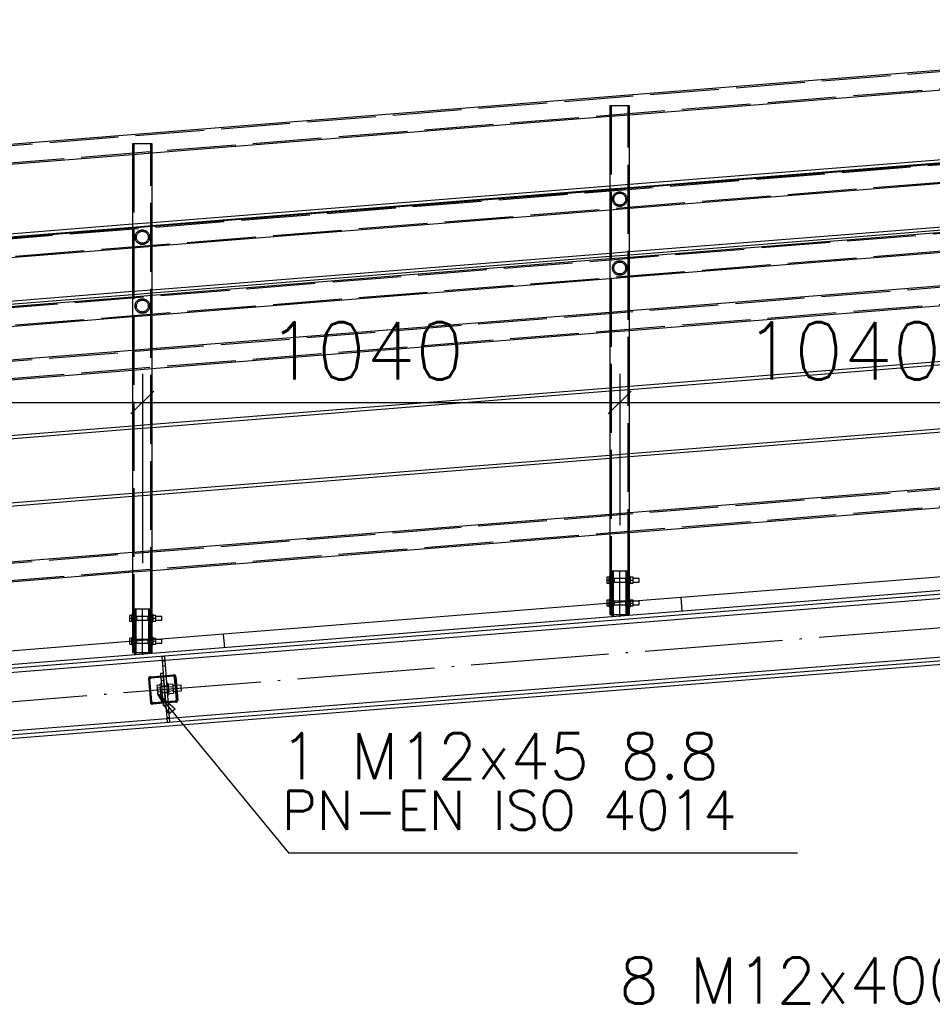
# Paper-space layout '450x700' of a CAD drawing. Header units: millimetres. Extents: x 0 to 420, y 0 to 695.
# Tile 71 of 86: x 291 to 331, y 408 to 451. Entities that reach past the tile are written whole.
import ezdxf

# ---------------------------------------------------------------- set-up
doc = ezdxf.new("R2010")
doc.units = ezdxf.units.MM
doc.linetypes.add('ACAD_ISO02W100', pattern=[15, 12, -3])
doc.linetypes.add('ACAD_ISO04W100', pattern=[30, 24, -3, 0, -3])
doc.layers.get('0').update_dxf_attribs({"linetype": 'CONTINUOUS'})
doc.layers.add('AS_DIM_ON', color=7, linetype='CONTINUOUS')
doc.styles.add('ROMANS', font='romans')
doc.styles.add('Simplex.shx', font='simplex.shx', dxfattribs={"height": 2})

psp = doc.layouts.new('450x700')

# ---------------------------------------------------------------- linework, layer by layer
at = {"linetype": 'Continuous', "ltscale": 0.25}
for p, q in [((359.11, 451.3), (234.11, 441.333)), ((317.834, 447.158), (337.786, 448.749)), ((317.834, 444.112), (317.834, 447.158)), ((297.034, 445.5), (316.986, 447.091)), ((316.986, 447.091), (316.986, 444.044)), ((276.234, 443.841), (296.186, 445.432)), ((296.186, 445.432), (296.186, 442.386)), ((297.034, 442.453), (297.034, 445.5)), ((337.786, 445.703), (317.834, 444.112)), ((317.834, 443.991), (337.786, 445.582)), ((337.786, 445.53), (317.834, 443.939)), ((317.834, 443.088), (337.786, 444.679)), ((316.986, 444.044), (297.034, 442.453)), ((297.034, 442.333), (316.986, 443.924)), ((316.986, 443.872), (297.034, 442.281)), ((316.986, 443.924), (316.986, 441.111)), ((317.834, 441.179), (317.834, 443.991)), ((297.034, 441.43), (316.986, 443.021)), ((296.186, 442.386), (276.234, 440.795)), ((337.786, 442.769), (317.834, 441.179)), ((317.834, 441.058), (337.786, 442.649)), ((337.786, 442.53), (317.834, 440.939)), ((276.234, 440.674), (296.186, 442.265)), ((296.186, 442.213), (276.234, 440.622)), ((296.186, 442.265), (296.186, 439.452)), ((297.034, 439.52), (297.034, 442.333)), ((317.834, 440.088), (337.786, 441.679)), ((276.234, 439.771), (296.186, 441.362)), ((316.986, 441.111), (297.034, 439.52)), ((297.034, 439.4), (316.986, 440.991)), ((316.986, 440.872), (297.034, 439.281)), ((316.986, 440.991), (316.986, 438.543)), ((317.834, 438.61), (317.834, 441.058)), ((297.034, 438.43), (316.986, 440.021)), ((337.786, 440.201), (317.834, 438.61)), ((296.186, 439.452), (276.234, 437.861)), ((297.034, 436.952), (297.034, 439.4)), ((276.234, 437.741), (296.186, 439.332)), ((296.186, 439.213), (276.234, 437.622)), ((296.186, 439.332), (296.186, 436.884)), ((317.834, 437.76), (337.786, 439.351)), ((316.986, 438.543), (297.034, 436.952)), ((276.234, 436.771), (296.186, 438.362)), ((297.034, 436.101), (316.986, 437.692)), ((316.986, 437.692), (316.986, 435.244)), ((317.834, 435.312), (317.834, 437.76)), ((296.186, 436.884), (276.234, 435.293)), ((337.786, 436.903), (317.834, 435.312)), ((317.834, 435.191), (337.786, 436.782)), ((276.234, 434.443), (296.186, 436.033)), ((296.186, 436.033), (296.186, 433.586)), ((297.034, 433.653), (297.034, 436.101)), ((316.986, 435.244), (297.034, 433.653)), ((297.034, 433.533), (316.986, 435.124)), ((316.986, 435.124), (316.986, 432.311)), ((317.834, 432.379), (317.834, 435.191)), ((337.786, 433.969), (317.834, 432.379)), ((317.834, 432.258), (337.786, 433.849)), ((296.186, 433.586), (276.234, 431.995)), ((276.234, 431.874), (296.186, 433.465)), ((296.186, 433.465), (296.186, 430.652)), ((297.034, 430.72), (297.034, 433.533)), ((316.986, 432.311), (297.034, 430.72)), ((297.034, 430.6), (316.986, 432.191)), ((316.986, 432.191), (316.986, 429.743)), ((317.834, 429.81), (317.834, 432.258)), ((337.786, 431.401), (317.834, 429.81)), ((296.186, 430.652), (276.234, 429.061)), ((276.234, 428.941), (296.186, 430.532)), ((296.186, 430.532), (296.186, 428.084)), ((297.034, 428.152), (297.034, 430.6)), ((317.834, 428.96), (337.786, 430.551)), ((316.986, 429.743), (297.034, 428.152)), ((359.709, 428.676), (235.31, 418.757)), ((297.034, 427.301), (316.986, 428.892)), ((316.986, 428.892), (316.986, 427.035)), ((317.834, 427.035), (317.834, 428.96)), ((235.31, 418.608), (359.709, 428.528)), ((297.595, 423.394), (359.709, 428.347)), ((296.186, 428.084), (276.234, 426.493)), ((337.648, 427.519), (320.088, 426.119)), ((276.234, 425.643), (296.186, 427.233)), ((296.186, 427.233), (296.186, 425.377)), ((297.034, 425.377), (297.034, 427.301)), ((316.954, 427), (316.848, 427)), ((316.848, 427), (316.848, 426.875)), ((316.986, 427.035), (316.954, 427.035)), ((316.954, 427.032), (316.954, 427.035)), ((316.954, 427.023), (316.954, 427.032)), ((316.954, 427.008), (316.954, 427.023)), ((316.954, 426.988), (316.954, 427.008)), ((316.954, 426.964), (316.954, 426.988)), ((316.954, 426.936), (316.954, 426.964)), ((316.954, 426.906), (316.954, 426.936)), ((316.986, 427.035), (316.986, 427.032)), ((316.986, 427.032), (316.986, 427.023)), ((316.986, 427.023), (316.986, 427.008)), ((316.986, 427.008), (316.986, 426.988)), ((316.986, 426.988), (316.986, 426.964)), ((316.986, 426.975), (317, 426.946)), ((316.986, 426.964), (316.986, 426.936)), ((316.995, 426.955), (316.986, 426.955)), ((316.986, 426.936), (316.986, 426.906)), ((317, 426.946), (317.006, 426.875)), ((317.814, 426.875), (317.82, 426.946)), ((317.82, 426.946), (317.834, 426.975)), ((317.834, 426.955), (317.824, 426.955)), ((317.866, 427.035), (317.834, 427.035)), ((317.834, 427.032), (317.834, 427.035)), ((317.834, 427.023), (317.834, 427.032)), ((317.834, 427.008), (317.834, 427.023)), ((317.834, 426.988), (317.834, 427.008)), ((317.834, 426.964), (317.834, 426.988)), ((317.834, 426.936), (317.834, 426.964)), ((317.834, 426.906), (317.834, 426.936)), ((317.866, 427.035), (317.866, 427.032)), ((317.866, 427.032), (317.866, 427.023)), ((317.866, 427.023), (317.866, 427.008)), ((317.866, 427.008), (317.866, 426.988)), ((318.002, 427), (317.866, 427)), ((317.866, 426.988), (317.866, 426.964)), ((317.866, 426.964), (317.866, 426.936)), ((317.866, 426.936), (317.866, 426.906)), ((318.002, 426.875), (318.002, 427)), ((318.254, 426.955), (318.002, 426.955)), ((318.254, 426.949), (318.254, 426.955)), ((318.254, 426.932), (318.254, 426.949)), ((318.254, 426.906), (318.254, 426.932)), ((316.848, 426.875), (316.954, 426.875)), ((316.848, 426.875), (316.848, 426.751)), ((316.848, 426.751), (316.954, 426.751)), ((316.954, 426.875), (316.954, 426.906)), ((316.954, 426.844), (316.954, 426.875)), ((316.954, 426.814), (316.954, 426.844)), ((316.954, 426.786), (316.954, 426.814)), ((316.954, 426.762), (316.954, 426.786)), ((316.954, 426.742), (316.954, 426.762)), ((316.954, 426.727), (316.954, 426.742)), ((316.954, 426.718), (316.954, 426.727)), ((316.954, 426.715), (316.954, 426.718)), ((316.954, 426.715), (316.986, 426.715)), ((316.986, 426.906), (316.986, 426.875)), ((316.986, 426.875), (316.986, 426.844)), ((316.986, 426.844), (316.986, 426.814)), ((316.986, 426.814), (316.986, 426.786)), ((317, 426.804), (316.986, 426.775)), ((316.986, 426.795), (316.995, 426.795)), ((316.986, 426.786), (316.986, 426.762)), ((316.986, 426.762), (316.986, 426.742)), ((316.986, 426.742), (316.986, 426.727)), ((316.986, 426.727), (316.986, 426.718)), ((316.986, 426.718), (316.986, 426.715)), ((316.986, 426.715), (316.986, 426.035)), ((317.006, 426.875), (317, 426.804)), ((317.82, 426.804), (317.814, 426.875)), ((317.834, 426.775), (317.82, 426.804)), ((317.824, 426.795), (317.834, 426.795)), ((317.834, 426.875), (317.834, 426.906)), ((317.834, 426.844), (317.834, 426.875)), ((317.834, 426.814), (317.834, 426.844)), ((317.834, 426.786), (317.834, 426.814)), ((317.834, 426.762), (317.834, 426.786)), ((317.834, 426.742), (317.834, 426.762)), ((317.834, 426.727), (317.834, 426.742)), ((317.834, 426.718), (317.834, 426.727)), ((317.834, 426.715), (317.834, 426.718)), ((317.834, 426.715), (317.866, 426.715)), ((317.834, 426.035), (317.834, 426.715)), ((317.866, 426.906), (317.866, 426.875)), ((317.866, 426.875), (318.002, 426.875)), ((317.866, 426.875), (317.866, 426.844)), ((317.866, 426.844), (317.866, 426.814)), ((317.866, 426.814), (317.866, 426.786)), ((317.866, 426.786), (317.866, 426.762)), ((317.866, 426.762), (317.866, 426.742)), ((317.866, 426.751), (318.002, 426.751)), ((317.866, 426.742), (317.866, 426.727)), ((317.866, 426.727), (317.866, 426.718)), ((317.866, 426.718), (317.866, 426.715)), ((318.002, 426.751), (318.002, 426.875)), ((318.002, 426.795), (318.254, 426.795)), ((318.254, 426.875), (318.254, 426.906)), ((318.254, 426.845), (318.254, 426.875)), ((318.254, 426.819), (318.254, 426.845)), ((318.254, 426.801), (318.254, 426.819)), ((318.254, 426.795), (318.254, 426.801)), ((320.088, 426.119), (318.035, 425.955)), ((320.136, 425.521), (320.088, 426.119)), ((297.798, 420.858), (359.709, 425.795)), ((316.848, 425.861), (300.151, 424.529)), ((316.954, 426), (316.848, 426)), ((316.848, 426), (316.848, 425.875)), ((316.848, 425.875), (316.954, 425.875)), ((316.848, 425.875), (316.848, 425.751)), ((316.848, 425.751), (316.954, 425.751)), ((316.986, 426.035), (316.954, 426.035)), ((316.954, 426.032), (316.954, 426.035)), ((316.954, 426.023), (316.954, 426.032)), ((316.954, 426.008), (316.954, 426.023)), ((316.954, 425.988), (316.954, 426.008)), ((316.954, 425.964), (316.954, 425.988)), ((316.954, 425.936), (316.954, 425.964)), ((316.954, 425.906), (316.954, 425.936)), ((316.954, 425.875), (316.954, 425.906)), ((316.954, 425.844), (316.954, 425.875)), ((316.954, 425.814), (316.954, 425.844)), ((316.954, 425.786), (316.954, 425.814)), ((316.954, 425.762), (316.954, 425.786)), ((316.954, 425.742), (316.954, 425.762)), ((316.954, 425.727), (316.954, 425.742)), ((316.954, 425.718), (316.954, 425.727)), ((316.954, 425.715), (316.954, 425.718)), ((316.954, 425.715), (316.986, 425.715)), ((316.986, 426.035), (316.986, 426.032)), ((316.986, 426.032), (316.986, 426.023)), ((316.986, 426.023), (316.986, 426.008)), ((316.986, 426.008), (316.986, 425.988)), ((316.986, 425.988), (316.986, 425.964)), ((316.986, 425.975), (317, 425.946)), ((316.986, 425.964), (316.986, 425.936)), ((316.995, 425.955), (316.986, 425.955)), ((316.986, 425.936), (316.986, 425.906)), ((316.986, 425.906), (316.986, 425.875)), ((316.986, 425.875), (316.986, 425.844)), ((316.986, 425.844), (316.986, 425.814)), ((316.986, 425.814), (316.986, 425.786)), ((317, 425.804), (316.986, 425.775)), ((316.986, 425.795), (316.995, 425.795)), ((316.986, 425.786), (316.986, 425.762)), ((316.986, 425.762), (316.986, 425.742)), ((316.986, 425.742), (316.986, 425.727)), ((316.986, 425.727), (316.986, 425.718)), ((316.986, 425.718), (316.986, 425.715)), ((316.986, 425.715), (316.986, 425.375)), ((317, 425.946), (317.006, 425.875)), ((317.006, 425.875), (317, 425.804)), ((317.814, 425.875), (317.82, 425.946)), ((317.82, 425.804), (317.814, 425.875)), ((317.82, 425.946), (317.834, 425.975)), ((317.834, 425.775), (317.82, 425.804)), ((317.834, 425.955), (317.824, 425.955)), ((317.824, 425.795), (317.834, 425.795)), ((317.866, 426.035), (317.834, 426.035)), ((317.834, 426.032), (317.834, 426.035)), ((317.834, 426.023), (317.834, 426.032)), ((317.834, 426.008), (317.834, 426.023)), ((317.834, 425.988), (317.834, 426.008)), ((317.834, 425.964), (317.834, 425.988)), ((317.834, 425.936), (317.834, 425.964)), ((317.834, 425.906), (317.834, 425.936)), ((317.834, 425.875), (317.834, 425.906)), ((317.834, 425.844), (317.834, 425.875)), ((317.834, 425.814), (317.834, 425.844)), ((317.834, 425.786), (317.834, 425.814)), ((317.834, 425.762), (317.834, 425.786)), ((317.834, 425.742), (317.834, 425.762)), ((317.834, 425.727), (317.834, 425.742)), ((317.834, 425.718), (317.834, 425.727)), ((317.834, 425.715), (317.834, 425.718)), ((317.834, 425.715), (317.866, 425.715)), ((317.834, 425.375), (317.834, 425.715)), ((317.866, 426.035), (317.866, 426.032)), ((317.866, 426.032), (317.866, 426.023)), ((317.866, 426.023), (317.866, 426.008)), ((317.866, 426.008), (317.866, 425.988)), ((318.002, 426), (317.866, 426)), ((317.866, 425.988), (317.866, 425.964)), ((317.866, 425.964), (317.866, 425.936)), ((317.866, 425.936), (317.866, 425.906)), ((317.866, 425.906), (317.866, 425.875)), ((317.866, 425.875), (318.002, 425.875)), ((317.866, 425.875), (317.866, 425.844)), ((317.866, 425.844), (317.866, 425.814)), ((317.866, 425.814), (317.866, 425.786)), ((317.866, 425.786), (317.866, 425.762)), ((317.866, 425.762), (317.866, 425.742)), ((317.866, 425.751), (318.002, 425.751)), ((317.866, 425.742), (317.866, 425.727)), ((317.866, 425.727), (317.866, 425.718)), ((317.866, 425.718), (317.866, 425.715)), ((318.002, 425.875), (318.002, 426)), ((318.254, 425.955), (318.002, 425.955)), ((318.002, 425.751), (318.002, 425.875)), ((318.002, 425.795), (318.254, 425.795)), ((318.254, 425.949), (318.254, 425.955)), ((318.254, 425.932), (318.254, 425.949)), ((318.254, 425.906), (318.254, 425.932)), ((318.254, 425.875), (318.254, 425.906)), ((318.254, 425.845), (318.254, 425.875)), ((318.254, 425.819), (318.254, 425.845)), ((318.254, 425.801), (318.254, 425.819)), ((318.254, 425.795), (318.254, 425.801)), ((359.709, 425.615), (235.31, 415.695)), ((235.31, 415.547), (359.709, 425.466)), ((296.154, 425.341), (296.048, 425.341)), ((296.048, 425.341), (296.048, 425.217)), ((296.048, 425.217), (296.154, 425.217)), ((296.048, 425.217), (296.048, 425.092)), ((296.186, 425.377), (296.154, 425.377)), ((296.154, 425.374), (296.154, 425.377)), ((296.154, 425.364), (296.154, 425.374)), ((296.154, 425.35), (296.154, 425.364)), ((296.154, 425.33), (296.154, 425.35)), ((296.154, 425.305), (296.154, 425.33)), ((296.154, 425.278), (296.154, 425.305)), ((296.154, 425.248), (296.154, 425.278)), ((296.154, 425.217), (296.154, 425.248)), ((296.154, 425.185), (296.154, 425.217)), ((296.186, 425.377), (296.186, 425.374)), ((296.186, 425.374), (296.186, 425.364)), ((296.186, 425.364), (296.186, 425.35)), ((296.186, 425.35), (296.186, 425.33)), ((296.186, 425.33), (296.186, 425.305)), ((296.186, 425.317), (296.2, 425.287)), ((296.186, 425.305), (296.186, 425.278)), ((296.195, 425.297), (296.186, 425.297)), ((296.186, 425.278), (296.186, 425.248)), ((296.186, 425.248), (296.186, 425.217)), ((296.186, 425.217), (296.186, 425.185)), ((296.2, 425.287), (296.206, 425.217)), ((296.206, 425.217), (296.2, 425.146)), ((297.014, 425.217), (297.02, 425.287)), ((297.02, 425.146), (297.014, 425.217)), ((297.02, 425.287), (297.034, 425.317)), ((297.034, 425.297), (297.024, 425.297)), ((297.066, 425.377), (297.034, 425.377)), ((297.034, 425.374), (297.034, 425.377)), ((297.034, 425.364), (297.034, 425.374)), ((297.034, 425.35), (297.034, 425.364)), ((297.034, 425.33), (297.034, 425.35)), ((297.034, 425.305), (297.034, 425.33)), ((297.034, 425.278), (297.034, 425.305)), ((297.034, 425.248), (297.034, 425.278)), ((297.034, 425.217), (297.034, 425.248)), ((297.034, 425.185), (297.034, 425.217)), ((297.066, 425.377), (297.066, 425.374)), ((297.066, 425.374), (297.066, 425.364)), ((297.066, 425.364), (297.066, 425.35)), ((297.066, 425.35), (297.066, 425.33)), ((297.202, 425.341), (297.066, 425.341)), ((297.066, 425.33), (297.066, 425.305)), ((297.066, 425.305), (297.066, 425.278)), ((297.066, 425.278), (297.066, 425.248)), ((297.066, 425.248), (297.066, 425.217)), ((297.066, 425.217), (297.202, 425.217)), ((297.066, 425.217), (297.066, 425.185)), ((297.202, 425.217), (297.202, 425.341)), ((297.454, 425.297), (297.202, 425.297)), ((297.202, 425.092), (297.202, 425.217)), ((297.454, 425.291), (297.454, 425.297)), ((297.454, 425.273), (297.454, 425.291)), ((297.454, 425.247), (297.454, 425.273)), ((297.454, 425.217), (297.454, 425.247)), ((297.454, 425.186), (297.454, 425.217)), ((316.986, 425.375), (317.018, 425.375)), ((317.018, 425.375), (317.11, 425.375)), ((317.073, 425.375), (317.073, 425.277)), ((317.11, 425.375), (317.247, 425.375)), ((317.247, 425.375), (317.41, 425.375)), ((317.41, 425.375), (317.572, 425.375)), ((317.572, 425.375), (317.709, 425.375)), ((317.709, 425.375), (317.801, 425.375)), ((317.747, 425.33), (317.747, 425.375)), ((317.801, 425.375), (317.834, 425.375)), ((296.048, 425.092), (296.154, 425.092)), ((296.154, 425.155), (296.154, 425.185)), ((296.154, 425.128), (296.154, 425.155)), ((296.154, 425.103), (296.154, 425.128)), ((296.154, 425.084), (296.154, 425.103)), ((296.154, 425.069), (296.154, 425.084)), ((296.154, 425.06), (296.154, 425.069)), ((296.154, 425.057), (296.154, 425.06)), ((296.154, 425.057), (296.186, 425.057)), ((296.186, 425.185), (296.186, 425.155)), ((296.186, 425.155), (296.186, 425.128)), ((296.2, 425.146), (296.186, 425.117)), ((296.186, 425.137), (296.195, 425.137)), ((296.186, 425.128), (296.186, 425.103)), ((296.186, 425.103), (296.186, 425.084)), ((296.186, 425.084), (296.186, 425.069)), ((296.186, 425.069), (296.186, 425.06)), ((296.186, 425.06), (296.186, 425.057)), ((296.186, 425.057), (296.186, 424.377)), ((297.034, 425.117), (297.02, 425.146)), ((297.024, 425.137), (297.034, 425.137)), ((297.034, 425.155), (297.034, 425.185)), ((297.034, 425.128), (297.034, 425.155)), ((297.034, 425.103), (297.034, 425.128)), ((297.034, 425.084), (297.034, 425.103)), ((297.034, 425.069), (297.034, 425.084)), ((297.034, 425.06), (297.034, 425.069)), ((297.034, 425.057), (297.034, 425.06)), ((297.034, 425.057), (297.066, 425.057)), ((297.034, 424.377), (297.034, 425.057)), ((297.066, 425.185), (297.066, 425.155)), ((297.066, 425.155), (297.066, 425.128)), ((297.066, 425.128), (297.066, 425.103)), ((297.066, 425.103), (297.066, 425.084)), ((297.066, 425.092), (297.202, 425.092)), ((297.066, 425.084), (297.066, 425.069)), ((297.066, 425.069), (297.066, 425.06)), ((297.066, 425.06), (297.066, 425.057)), ((297.202, 425.137), (297.454, 425.137)), ((297.454, 425.16), (297.454, 425.186)), ((297.454, 425.143), (297.454, 425.16)), ((297.454, 425.137), (297.454, 425.143)), ((296.186, 424.377), (296.154, 424.377)), ((296.154, 424.374), (296.154, 424.377)), ((296.154, 424.364), (296.154, 424.374)), ((296.154, 424.35), (296.154, 424.364)), ((296.186, 424.377), (296.186, 424.374)), ((296.186, 424.374), (296.186, 424.364)), ((296.186, 424.364), (296.186, 424.35)), ((297.066, 424.377), (297.034, 424.377)), ((297.034, 424.374), (297.034, 424.377)), ((297.034, 424.364), (297.034, 424.374)), ((297.034, 424.35), (297.034, 424.364)), ((297.066, 424.377), (297.066, 424.374)), ((297.066, 424.374), (297.066, 424.364)), ((297.066, 424.364), (297.066, 424.35)), ((300.151, 424.529), (297.235, 424.297)), ((300.199, 423.931), (300.151, 424.529)), ((296.048, 424.202), (280.215, 422.939)), ((296.154, 424.341), (296.048, 424.341)), ((296.048, 424.341), (296.048, 424.217)), ((296.048, 424.217), (296.154, 424.217)), ((296.048, 424.217), (296.048, 424.092)), ((296.048, 424.092), (296.154, 424.092)), ((296.154, 424.33), (296.154, 424.35)), ((296.154, 424.305), (296.154, 424.33)), ((296.154, 424.278), (296.154, 424.305)), ((296.154, 424.248), (296.154, 424.278)), ((296.154, 424.217), (296.154, 424.248)), ((296.154, 424.185), (296.154, 424.217)), ((296.154, 424.155), (296.154, 424.185)), ((296.154, 424.128), (296.154, 424.155)), ((296.154, 424.103), (296.154, 424.128)), ((296.154, 424.084), (296.154, 424.103)), ((296.154, 424.069), (296.154, 424.084)), ((296.154, 424.06), (296.154, 424.069)), ((296.154, 424.057), (296.154, 424.06)), ((296.154, 424.057), (296.186, 424.057)), ((296.186, 424.35), (296.186, 424.33)), ((296.186, 424.33), (296.186, 424.305)), ((296.186, 424.317), (296.2, 424.287)), ((296.186, 424.305), (296.186, 424.278)), ((296.195, 424.297), (296.186, 424.297)), ((296.186, 424.278), (296.186, 424.248)), ((296.186, 424.248), (296.186, 424.217)), ((296.186, 424.217), (296.186, 424.185)), ((296.186, 424.185), (296.186, 424.155)), ((296.186, 424.155), (296.186, 424.128)), ((296.2, 424.146), (296.186, 424.117)), ((296.186, 424.137), (296.195, 424.137)), ((296.186, 424.128), (296.186, 424.103)), ((296.186, 424.103), (296.186, 424.084)), ((296.186, 424.084), (296.186, 424.069)), ((296.186, 424.069), (296.186, 424.06)), ((296.186, 424.06), (296.186, 424.057)), ((296.186, 424.057), (296.186, 423.717)), ((296.2, 424.287), (296.206, 424.217)), ((296.206, 424.217), (296.2, 424.146)), ((297.014, 424.217), (297.02, 424.287)), ((297.02, 424.146), (297.014, 424.217)), ((297.02, 424.287), (297.034, 424.317)), ((297.034, 424.117), (297.02, 424.146)), ((297.034, 424.297), (297.024, 424.297)), ((297.024, 424.137), (297.034, 424.137)), ((297.034, 424.33), (297.034, 424.35)), ((297.034, 424.305), (297.034, 424.33)), ((297.034, 424.278), (297.034, 424.305)), ((297.034, 424.248), (297.034, 424.278)), ((297.034, 424.217), (297.034, 424.248)), ((297.034, 424.185), (297.034, 424.217)), ((297.034, 424.155), (297.034, 424.185)), ((297.034, 424.128), (297.034, 424.155)), ((297.034, 424.103), (297.034, 424.128)), ((297.034, 424.084), (297.034, 424.103)), ((297.034, 424.069), (297.034, 424.084)), ((297.034, 424.06), (297.034, 424.069)), ((297.034, 424.057), (297.034, 424.06)), ((297.034, 424.057), (297.066, 424.057)), ((297.034, 423.717), (297.034, 424.057)), ((297.066, 424.35), (297.066, 424.33)), ((297.202, 424.341), (297.066, 424.341)), ((297.066, 424.33), (297.066, 424.305)), ((297.066, 424.305), (297.066, 424.278)), ((297.066, 424.278), (297.066, 424.248)), ((297.066, 424.248), (297.066, 424.217)), ((297.066, 424.217), (297.202, 424.217)), ((297.066, 424.217), (297.066, 424.185)), ((297.066, 424.185), (297.066, 424.155)), ((297.066, 424.155), (297.066, 424.128)), ((297.066, 424.128), (297.066, 424.103)), ((297.066, 424.103), (297.066, 424.084)), ((297.066, 424.092), (297.202, 424.092)), ((297.066, 424.084), (297.066, 424.069)), ((297.066, 424.069), (297.066, 424.06)), ((297.066, 424.06), (297.066, 424.057)), ((297.202, 424.217), (297.202, 424.341)), ((297.454, 424.297), (297.202, 424.297)), ((297.202, 424.092), (297.202, 424.217)), ((297.202, 424.137), (297.454, 424.137)), ((297.454, 424.291), (297.454, 424.297)), ((297.454, 424.273), (297.454, 424.291)), ((297.454, 424.247), (297.454, 424.273)), ((297.454, 424.217), (297.454, 424.247)), ((297.454, 424.186), (297.454, 424.217)), ((297.454, 424.16), (297.454, 424.186)), ((297.454, 424.143), (297.454, 424.16)), ((297.454, 424.137), (297.454, 424.143)), ((296.186, 423.717), (296.218, 423.717)), ((296.218, 423.717), (296.31, 423.717)), ((296.273, 423.717), (296.273, 423.618)), ((296.31, 423.717), (296.447, 423.717)), ((296.447, 423.717), (296.61, 423.717)), ((296.61, 423.717), (296.772, 423.717)), ((296.772, 423.717), (296.909, 423.717)), ((296.909, 423.717), (297.001, 423.717)), ((296.947, 423.672), (296.947, 423.717)), ((297.001, 423.717), (297.034, 423.717)), ((297.583, 423.554), (297.463, 423.544)), ((297.463, 423.544), (297.691, 420.689)), ((297.81, 420.699), (297.583, 423.554)), ((235.31, 418.428), (297.476, 423.385)), ((235.31, 415.876), (297.678, 420.849)), ((297.691, 420.689), (297.81, 420.699))]:
    psp.add_line(p, q, dxfattribs=at)
at = {"color": 84, "linetype": 'ACAD_ISO02W100', "ltscale": 0.25}
for p, q in [((359.112, 451.242), (234.112, 441.275)), ((234.141, 440.543), (338.576, 448.87)), ((317.018, 447.55), (316.986, 447.55)), ((316.986, 447.55), (316.986, 447.091)), ((317.11, 447.55), (317.018, 447.55)), ((317.044, 447.55), (317.044, 426.975)), ((317.247, 447.55), (317.11, 447.55)), ((317.41, 447.55), (317.247, 447.55)), ((317.572, 447.55), (317.41, 447.55)), ((317.709, 447.55), (317.572, 447.55)), ((317.801, 447.55), (317.709, 447.55)), ((317.776, 426.975), (317.776, 447.55)), ((317.834, 447.55), (317.801, 447.55)), ((317.834, 447.158), (317.834, 447.55)), ((359.985, 447.254), (234.988, 437.287)), ((316.986, 447.091), (317.834, 447.158)), ((235.018, 436.531), (360.017, 446.498)), ((296.218, 445.891), (296.186, 445.891)), ((296.186, 445.891), (296.186, 445.432)), ((296.31, 445.891), (296.218, 445.891)), ((296.244, 445.891), (296.244, 425.317)), ((296.447, 445.891), (296.31, 445.891)), ((296.61, 445.891), (296.447, 445.891)), ((296.772, 445.891), (296.61, 445.891)), ((296.909, 445.891), (296.772, 445.891)), ((297.001, 445.891), (296.909, 445.891)), ((296.976, 425.317), (296.976, 445.891)), ((297.034, 445.891), (297.001, 445.891)), ((297.034, 445.5), (297.034, 445.891)), ((296.186, 445.432), (297.034, 445.5)), ((317.834, 444.112), (316.986, 444.044)), ((317.834, 443.991), (317.834, 444.112)), ((316.986, 444.044), (316.986, 443.924)), ((316.986, 443.924), (317.834, 443.991)), ((317.834, 443.939), (316.986, 443.872)), ((235.018, 433.531), (360.017, 443.498)), ((316.986, 443.021), (317.834, 443.088)), ((337.786, 442.484), (234.988, 434.287)), ((297.034, 442.453), (296.186, 442.386)), ((296.186, 442.386), (296.186, 442.265)), ((297.034, 442.333), (297.034, 442.453)), ((296.186, 442.265), (297.034, 442.333)), ((297.034, 442.281), (296.186, 442.213)), ((359.095, 441.842), (234.081, 431.874)), ((296.186, 441.362), (297.034, 441.43)), ((317.834, 441.179), (316.986, 441.111)), ((316.986, 441.111), (316.986, 440.991)), ((317.834, 441.058), (317.834, 441.179)), ((316.986, 440.991), (317.834, 441.058)), ((317.834, 440.939), (316.986, 440.872)), ((316.986, 440.021), (317.834, 440.088)), ((234.139, 431.144), (338.576, 439.472)), ((297.034, 439.52), (296.186, 439.452)), ((296.186, 439.452), (296.186, 439.332)), ((296.186, 439.332), (297.034, 439.4)), ((297.034, 439.4), (297.034, 439.52)), ((297.034, 439.281), (296.186, 439.213)), ((317.834, 438.61), (316.986, 438.543)), ((316.986, 438.543), (316.986, 437.692)), ((317.834, 437.76), (317.834, 438.61)), ((296.186, 438.362), (297.034, 438.43)), ((316.986, 437.692), (317.834, 437.76)), ((297.034, 436.952), (296.186, 436.884)), ((296.186, 436.884), (296.186, 436.033)), ((297.034, 436.101), (297.034, 436.952)), ((296.186, 436.033), (297.034, 436.101)), ((317.834, 435.312), (316.986, 435.244)), ((316.986, 435.244), (316.986, 435.124)), ((316.986, 435.124), (317.834, 435.191)), ((317.834, 435.191), (317.834, 435.312)), ((297.034, 433.653), (296.186, 433.586)), ((296.186, 433.586), (296.186, 433.465)), ((296.186, 433.465), (297.034, 433.533)), ((297.034, 433.533), (297.034, 433.653)), ((359.095, 433.042), (234.081, 423.074)), ((317.834, 432.379), (316.986, 432.311)), ((316.986, 432.311), (316.986, 432.191)), ((316.986, 432.191), (317.834, 432.258)), ((317.834, 432.258), (317.834, 432.379)), ((234.139, 422.344), (338.576, 430.672)), ((297.034, 430.72), (296.186, 430.652)), ((296.186, 430.652), (296.186, 430.532)), ((296.186, 430.532), (297.034, 430.6)), ((297.034, 430.6), (297.034, 430.72)), ((317.834, 429.81), (316.986, 429.743)), ((316.986, 429.743), (316.986, 428.892)), ((317.834, 428.96), (317.834, 429.81)), ((316.986, 428.892), (317.834, 428.96)), ((297.034, 428.152), (296.186, 428.084)), ((296.186, 428.084), (296.186, 427.233)), ((297.034, 427.301), (297.034, 428.152)), ((296.186, 427.233), (297.034, 427.301)), ((317.044, 426.975), (316.986, 426.975)), ((316.995, 426.955), (317, 426.946)), ((317.824, 426.955), (316.995, 426.955)), ((317.044, 426.975), (317.053, 426.955)), ((317.044, 426.975), (317.058, 426.946)), ((317.053, 426.955), (317.058, 426.946)), ((317.058, 426.946), (317.064, 426.875)), ((317.171, 427.275), (317.073, 427.275)), ((317.073, 427.275), (317.073, 426.975)), ((317.073, 426.975), (317.102, 426.946)), ((317.073, 426.975), (317.093, 426.955)), ((317.131, 426.975), (317.073, 426.975)), ((317.093, 426.955), (317.102, 426.946)), ((317.102, 426.946), (317.114, 426.875)), ((317.131, 427.275), (317.131, 426.975)), ((317.131, 426.975), (317.16, 426.946)), ((317.131, 426.975), (317.151, 426.955)), ((317.151, 426.955), (317.16, 426.946)), ((317.16, 426.946), (317.161, 426.944)), ((317.161, 426.944), (317.161, 426.875)), ((317.41, 427.275), (317.171, 427.275)), ((317.648, 427.275), (317.41, 427.275)), ((317.747, 427.275), (317.648, 427.275)), ((317.659, 426.946), (317.689, 426.975)), ((317.659, 426.946), (317.669, 426.955)), ((317.659, 426.944), (317.659, 426.946)), ((317.659, 426.944), (317.659, 426.875)), ((317.669, 426.955), (317.689, 426.975)), ((317.689, 426.975), (317.689, 427.275)), ((317.747, 426.975), (317.689, 426.975)), ((317.705, 426.875), (317.717, 426.946)), ((317.717, 426.946), (317.747, 426.975)), ((317.717, 426.946), (317.727, 426.955)), ((317.727, 426.955), (317.747, 426.975)), ((317.747, 426.975), (317.747, 427.275)), ((317.756, 426.875), (317.762, 426.946)), ((317.762, 426.946), (317.776, 426.975)), ((317.762, 426.946), (317.766, 426.955)), ((317.766, 426.955), (317.776, 426.975)), ((317.834, 426.975), (317.776, 426.975)), ((317.82, 426.946), (317.824, 426.955)), ((317.824, 426.955), (317.834, 426.975)), ((316.995, 426.795), (316.986, 426.775)), ((316.986, 426.775), (317.044, 426.775)), ((317, 426.804), (316.995, 426.795)), ((316.995, 426.795), (317.824, 426.795)), ((317.058, 426.804), (317.044, 426.775)), ((317.053, 426.795), (317.044, 426.775)), ((317.044, 426.775), (317.044, 425.975)), ((317.058, 426.804), (317.053, 426.795)), ((317.064, 426.875), (317.058, 426.804)), ((317.102, 426.804), (317.073, 426.775)), ((317.093, 426.795), (317.073, 426.775)), ((317.073, 426.775), (317.073, 425.975)), ((317.073, 426.775), (317.131, 426.775)), ((317.102, 426.804), (317.093, 426.795)), ((317.114, 426.875), (317.102, 426.804)), ((317.16, 426.804), (317.131, 426.775)), ((317.151, 426.795), (317.131, 426.775)), ((317.131, 426.775), (317.131, 425.975)), ((317.16, 426.804), (317.151, 426.795)), ((317.161, 426.806), (317.16, 426.804)), ((317.161, 426.875), (317.161, 426.806)), ((317.659, 426.875), (317.659, 426.806)), ((317.659, 426.804), (317.659, 426.806)), ((317.669, 426.795), (317.659, 426.804)), ((317.689, 426.775), (317.659, 426.804)), ((317.689, 426.775), (317.669, 426.795)), ((317.689, 425.975), (317.689, 426.775)), ((317.689, 426.775), (317.747, 426.775)), ((317.717, 426.804), (317.705, 426.875)), ((317.727, 426.795), (317.717, 426.804)), ((317.747, 426.775), (317.717, 426.804)), ((317.747, 426.775), (317.727, 426.795)), ((317.747, 425.975), (317.747, 426.775)), ((317.762, 426.804), (317.756, 426.875)), ((317.776, 426.775), (317.762, 426.804)), ((317.766, 426.795), (317.762, 426.804)), ((317.776, 426.775), (317.834, 426.775)), ((317.776, 425.975), (317.776, 426.775)), ((317.824, 426.795), (317.82, 426.804)), ((318.035, 425.955), (316.848, 425.861)), ((317.044, 425.975), (316.986, 425.975)), ((316.995, 425.795), (316.986, 425.775)), ((316.986, 425.775), (317.044, 425.775)), ((316.995, 425.955), (317, 425.946)), ((317.824, 425.955), (316.995, 425.955)), ((317, 425.804), (316.995, 425.795)), ((316.995, 425.795), (317.824, 425.795)), ((317.044, 425.975), (317.053, 425.955)), ((317.044, 425.975), (317.058, 425.946)), ((317.058, 425.804), (317.044, 425.775)), ((317.053, 425.795), (317.044, 425.775)), ((317.044, 425.775), (317.044, 425.375)), ((317.053, 425.955), (317.058, 425.946)), ((317.058, 425.804), (317.053, 425.795)), ((317.058, 425.946), (317.064, 425.875)), ((317.064, 425.875), (317.058, 425.804)), ((317.073, 425.975), (317.102, 425.946)), ((317.073, 425.975), (317.093, 425.955)), ((317.131, 425.975), (317.073, 425.975)), ((317.102, 425.804), (317.073, 425.775)), ((317.093, 425.795), (317.073, 425.775)), ((317.073, 425.775), (317.073, 425.375)), ((317.073, 425.775), (317.131, 425.775)), ((317.093, 425.955), (317.102, 425.946)), ((317.102, 425.804), (317.093, 425.795)), ((317.113, 425.882), (317.098, 425.88)), ((317.102, 425.946), (317.114, 425.875)), ((317.114, 425.875), (317.102, 425.804)), ((317.131, 425.975), (317.16, 425.946)), ((317.131, 425.975), (317.151, 425.955)), ((317.16, 425.804), (317.131, 425.775)), ((317.151, 425.795), (317.131, 425.775)), ((317.131, 425.775), (317.131, 425.281)), ((317.151, 425.955), (317.16, 425.946)), ((317.16, 425.804), (317.151, 425.795)), ((317.16, 425.946), (317.161, 425.944)), ((317.161, 425.806), (317.16, 425.804)), ((317.161, 425.944), (317.161, 425.875)), ((317.161, 425.875), (317.161, 425.806)), ((317.659, 425.946), (317.689, 425.975)), ((317.659, 425.946), (317.669, 425.955)), ((317.659, 425.944), (317.659, 425.946)), ((317.659, 425.944), (317.659, 425.875)), ((317.659, 425.875), (317.659, 425.806)), ((317.659, 425.804), (317.659, 425.806)), ((317.669, 425.795), (317.659, 425.804)), ((317.689, 425.775), (317.659, 425.804)), ((317.669, 425.955), (317.689, 425.975)), ((317.689, 425.775), (317.669, 425.795)), ((317.747, 425.975), (317.689, 425.975)), ((317.689, 425.326), (317.689, 425.775)), ((317.689, 425.775), (317.747, 425.775)), ((317.705, 425.875), (317.717, 425.946)), ((317.717, 425.804), (317.705, 425.875)), ((317.717, 425.946), (317.747, 425.975)), ((317.717, 425.946), (317.727, 425.955)), ((317.727, 425.795), (317.717, 425.804)), ((317.747, 425.775), (317.717, 425.804)), ((317.727, 425.955), (317.747, 425.975)), ((317.747, 425.775), (317.727, 425.795)), ((317.747, 425.375), (317.747, 425.775)), ((317.756, 425.875), (317.762, 425.946)), ((317.762, 425.804), (317.756, 425.875)), ((317.762, 425.946), (317.776, 425.975)), ((317.762, 425.946), (317.766, 425.955)), ((317.776, 425.775), (317.762, 425.804)), ((317.766, 425.795), (317.762, 425.804)), ((317.766, 425.955), (317.776, 425.975)), ((317.834, 425.975), (317.776, 425.975)), ((317.776, 425.775), (317.834, 425.775)), ((317.776, 425.375), (317.776, 425.775)), ((317.834, 425.939), (317.819, 425.938)), ((317.82, 425.946), (317.824, 425.955)), ((317.824, 425.795), (317.82, 425.804)), ((317.824, 425.955), (317.834, 425.975)), ((318.002, 425.953), (317.995, 425.952)), ((296.186, 425.317), (296.195, 425.297)), ((296.244, 425.317), (296.186, 425.317)), ((297.024, 425.297), (296.195, 425.297)), ((296.244, 425.317), (296.253, 425.297)), ((296.244, 425.317), (296.258, 425.287)), ((296.258, 425.287), (296.264, 425.217)), ((296.264, 425.217), (296.258, 425.146)), ((296.371, 425.617), (296.273, 425.617)), ((296.273, 425.617), (296.273, 425.317)), ((296.273, 425.317), (296.302, 425.287)), ((296.273, 425.317), (296.293, 425.297)), ((296.331, 425.317), (296.273, 425.317)), ((296.293, 425.297), (296.302, 425.287)), ((296.302, 425.287), (296.314, 425.217)), ((296.314, 425.217), (296.302, 425.146)), ((296.331, 425.617), (296.331, 425.317)), ((296.331, 425.317), (296.36, 425.287)), ((296.331, 425.317), (296.351, 425.297)), ((296.351, 425.297), (296.36, 425.287)), ((296.36, 425.287), (296.361, 425.286)), ((296.361, 425.286), (296.361, 425.217)), ((296.361, 425.217), (296.361, 425.147)), ((296.61, 425.617), (296.371, 425.617)), ((296.848, 425.617), (296.61, 425.617)), ((296.947, 425.617), (296.848, 425.617)), ((296.859, 425.287), (296.889, 425.317)), ((296.859, 425.287), (296.869, 425.297)), ((296.859, 425.286), (296.859, 425.287)), ((296.859, 425.217), (296.859, 425.286)), ((296.859, 425.147), (296.859, 425.217)), ((296.869, 425.297), (296.889, 425.317)), ((296.889, 425.317), (296.889, 425.617)), ((296.947, 425.317), (296.889, 425.317)), ((296.905, 425.217), (296.917, 425.287)), ((296.917, 425.146), (296.905, 425.217)), ((296.917, 425.287), (296.947, 425.317)), ((296.917, 425.287), (296.927, 425.297)), ((296.927, 425.297), (296.947, 425.317)), ((296.947, 425.317), (296.947, 425.617)), ((296.956, 425.217), (296.962, 425.287)), ((296.962, 425.146), (296.956, 425.217)), ((296.962, 425.287), (296.976, 425.317)), ((296.962, 425.287), (296.966, 425.297)), ((296.966, 425.297), (296.976, 425.317)), ((297.034, 425.317), (296.976, 425.317)), ((297.02, 425.287), (297.024, 425.297)), ((297.024, 425.297), (297.034, 425.317)), ((296.195, 425.137), (296.186, 425.117)), ((296.186, 425.117), (296.244, 425.117)), ((296.2, 425.146), (296.195, 425.137)), ((296.195, 425.137), (297.024, 425.137)), ((296.258, 425.146), (296.244, 425.117)), ((296.253, 425.137), (296.244, 425.117)), ((296.244, 425.117), (296.244, 424.317)), ((296.258, 425.146), (296.253, 425.137)), ((296.302, 425.146), (296.273, 425.117)), ((296.293, 425.137), (296.273, 425.117)), ((296.273, 425.117), (296.273, 424.317)), ((296.273, 425.117), (296.331, 425.117)), ((296.302, 425.146), (296.293, 425.137)), ((296.36, 425.146), (296.331, 425.117)), ((296.351, 425.137), (296.331, 425.117)), ((296.331, 425.117), (296.331, 424.317)), ((296.36, 425.146), (296.351, 425.137)), ((296.361, 425.147), (296.36, 425.146)), ((296.859, 425.146), (296.859, 425.147)), ((296.869, 425.137), (296.859, 425.146)), ((296.889, 425.117), (296.859, 425.146)), ((296.889, 425.117), (296.869, 425.137)), ((296.889, 424.317), (296.889, 425.117)), ((296.889, 425.117), (296.947, 425.117)), ((296.927, 425.137), (296.917, 425.146)), ((296.947, 425.117), (296.917, 425.146)), ((296.947, 425.117), (296.927, 425.137)), ((296.947, 424.317), (296.947, 425.117)), ((296.976, 425.117), (296.962, 425.146)), ((296.966, 425.137), (296.962, 425.146)), ((296.976, 425.117), (296.966, 425.137)), ((296.976, 425.117), (297.034, 425.117)), ((296.976, 424.317), (296.976, 425.117)), ((297.034, 425.117), (297.024, 425.137)), ((297.235, 424.297), (296.048, 424.202)), ((296.064, 424.203), (296.048, 424.202)), ((296.164, 424.211), (296.154, 424.21)), ((296.186, 424.213), (296.164, 424.211)), ((296.186, 424.317), (296.195, 424.297)), ((296.244, 424.317), (296.186, 424.317)), ((296.205, 424.214), (296.186, 424.213)), ((296.195, 424.137), (296.186, 424.117)), ((296.186, 424.117), (296.244, 424.117)), ((297.024, 424.297), (296.195, 424.297)), ((296.2, 424.146), (296.195, 424.137)), ((296.195, 424.137), (297.024, 424.137)), ((296.244, 424.317), (296.253, 424.297)), ((296.244, 424.317), (296.258, 424.287)), ((296.258, 424.146), (296.244, 424.117)), ((296.253, 424.137), (296.244, 424.117)), ((296.244, 424.117), (296.244, 423.717)), ((296.258, 424.146), (296.253, 424.137)), ((296.258, 424.287), (296.264, 424.217)), ((296.264, 424.217), (296.258, 424.146)), ((296.273, 424.317), (296.302, 424.287)), ((296.273, 424.317), (296.293, 424.297)), ((296.331, 424.317), (296.273, 424.317)), ((296.302, 424.146), (296.273, 424.117)), ((296.293, 424.137), (296.273, 424.117)), ((296.273, 424.117), (296.273, 423.717)), ((296.273, 424.117), (296.331, 424.117)), ((296.293, 424.297), (296.302, 424.287)), ((296.302, 424.146), (296.293, 424.137)), ((296.302, 424.287), (296.314, 424.217)), ((296.314, 424.217), (296.302, 424.146)), ((296.331, 424.317), (296.36, 424.287)), ((296.331, 424.317), (296.351, 424.297)), ((296.36, 424.146), (296.331, 424.117)), ((296.351, 424.137), (296.331, 424.117)), ((296.331, 424.117), (296.331, 423.623)), ((296.351, 424.297), (296.36, 424.287)), ((296.36, 424.146), (296.351, 424.137)), ((296.36, 424.287), (296.361, 424.286)), ((296.361, 424.147), (296.36, 424.146)), ((296.361, 424.286), (296.361, 424.217)), ((296.363, 424.227), (296.361, 424.227)), ((296.361, 424.217), (296.361, 424.147)), ((296.859, 424.287), (296.889, 424.317)), ((296.859, 424.287), (296.869, 424.297)), ((296.859, 424.286), (296.859, 424.287)), ((296.859, 424.217), (296.859, 424.286)), ((296.862, 424.267), (296.859, 424.267)), ((296.859, 424.147), (296.859, 424.217)), ((296.859, 424.146), (296.859, 424.147)), ((296.869, 424.137), (296.859, 424.146)), ((296.889, 424.117), (296.859, 424.146)), ((296.869, 424.297), (296.889, 424.317)), ((296.889, 424.117), (296.869, 424.137)), ((296.947, 424.317), (296.889, 424.317)), ((296.889, 423.667), (296.889, 424.117)), ((296.889, 424.117), (296.947, 424.117)), ((296.905, 424.217), (296.917, 424.287)), ((296.917, 424.146), (296.905, 424.217)), ((296.917, 424.287), (296.947, 424.317)), ((296.917, 424.287), (296.927, 424.297)), ((296.927, 424.137), (296.917, 424.146)), ((296.947, 424.117), (296.917, 424.146)), ((296.927, 424.297), (296.947, 424.317)), ((296.947, 424.117), (296.927, 424.137)), ((296.947, 423.717), (296.947, 424.117)), ((296.956, 424.217), (296.962, 424.287)), ((296.962, 424.146), (296.956, 424.217)), ((296.962, 424.287), (296.976, 424.317)), ((296.962, 424.287), (296.966, 424.297)), ((296.976, 424.117), (296.962, 424.146)), ((296.966, 424.137), (296.962, 424.146)), ((296.966, 424.297), (296.976, 424.317)), ((296.976, 424.117), (296.966, 424.137)), ((297.034, 424.317), (296.976, 424.317)), ((296.976, 424.117), (297.034, 424.117)), ((296.976, 423.717), (296.976, 424.117)), ((297.034, 424.281), (297.019, 424.279)), ((297.02, 424.287), (297.024, 424.297)), ((297.024, 424.137), (297.02, 424.146)), ((297.024, 424.297), (297.034, 424.317)), ((297.066, 424.283), (297.061, 424.283)), ((297.476, 423.385), (297.595, 423.394)), ((297.479, 423.345), (297.599, 423.355)), ((297.495, 423.146), (297.614, 423.155)), ((296.961, 422.67), (297.978, 422.751)), ((297.413, 422.656), (296.995, 422.622)), ((297.953, 422.689), (296.996, 422.612)), ((297.39, 422.704), (297.394, 422.654)), ((297.394, 422.654), (297.394, 422.644)), ((297.521, 422.815), (297.402, 422.805)), ((297.402, 422.805), (297.425, 422.506)), ((297.413, 422.656), (297.501, 421.559)), ((297.549, 422.717), (297.529, 422.715)), ((297.952, 422.699), (297.533, 422.665)), ((297.621, 421.569), (297.533, 422.665)), ((297.534, 422.655), (297.554, 422.657)), ((297.554, 422.657), (297.549, 422.717)), ((298.075, 422.668), (298.156, 421.651)), ((296.878, 422.573), (296.959, 421.556)), ((296.921, 422.536), (296.996, 421.599)), ((297.017, 421.591), (296.941, 422.548)), ((297.391, 422.303), (297.242, 422.291)), ((297.242, 422.291), (297.25, 422.191)), ((297.438, 422.347), (297.388, 422.343)), ((297.389, 422.338), (297.388, 422.343)), ((297.39, 422.324), (297.389, 422.338)), ((297.392, 422.302), (297.39, 422.324)), ((297.392, 422.298), (297.391, 422.303)), ((297.392, 422.298), (297.392, 422.302)), ((297.394, 422.273), (297.392, 422.298)), ((297.397, 422.236), (297.394, 422.273)), ((297.4, 422.195), (297.397, 422.236)), ((297.425, 422.506), (297.545, 422.516)), ((297.425, 422.506), (297.489, 421.709)), ((297.566, 422.256), (297.446, 422.247)), ((297.567, 422.237), (297.448, 422.227)), ((297.685, 422.266), (297.566, 422.256)), ((297.566, 422.256), (297.567, 422.237)), ((297.687, 422.246), (297.567, 422.237)), ((297.727, 422.37), (297.677, 422.366)), ((297.727, 422.37), (297.728, 422.365)), ((297.728, 422.365), (297.729, 422.351)), ((297.729, 422.351), (297.73, 422.329)), ((297.946, 422.347), (297.73, 422.33)), ((297.73, 422.33), (297.731, 422.325)), ((297.73, 422.329), (297.731, 422.325)), ((297.731, 422.325), (297.733, 422.3)), ((297.733, 422.3), (297.736, 422.263)), ((297.736, 422.263), (297.739, 422.222)), ((297.738, 422.23), (297.954, 422.247)), ((297.738, 422.23), (297.739, 422.224)), ((297.739, 422.224), (297.739, 422.219)), ((297.739, 422.222), (297.743, 422.177)), ((297.954, 422.247), (297.946, 422.347)), ((298.295, 422.295), (297.952, 422.267)), ((297.97, 422.048), (297.954, 422.247)), ((298.093, 421.677), (298.017, 422.634)), ((298.038, 422.625), (298.113, 421.688)), ((298.296, 422.285), (298.295, 422.295)), ((298.298, 422.26), (298.296, 422.285)), ((298.301, 422.221), (298.298, 422.26)), ((298.305, 422.175), (298.301, 422.221)), ((297.25, 422.191), (297.399, 422.203)), ((297.25, 422.191), (297.266, 421.992)), ((297.415, 422.004), (297.266, 421.992)), ((297.266, 421.992), (297.274, 421.892)), ((297.274, 421.892), (297.423, 421.904)), ((297.404, 422.15), (297.4, 422.195)), ((297.407, 422.103), (297.404, 422.15)), ((297.411, 422.057), (297.407, 422.103)), ((297.415, 422.012), (297.411, 422.057)), ((297.418, 421.97), (297.415, 422.012)), ((297.415, 422.004), (297.415, 422.008)), ((297.421, 421.934), (297.418, 421.97)), ((297.423, 421.91), (297.421, 421.934)), ((297.423, 421.904), (297.423, 421.91)), ((297.423, 421.904), (297.423, 421.91)), ((297.425, 421.882), (297.423, 421.904)), ((297.426, 421.869), (297.425, 421.882)), ((297.426, 421.864), (297.426, 421.869)), ((297.426, 421.864), (297.476, 421.868)), ((297.467, 421.988), (297.586, 421.997)), ((297.468, 421.968), (297.467, 421.988)), ((297.468, 421.968), (297.588, 421.977)), ((297.577, 422.117), (297.577, 422.116)), ((297.586, 421.997), (297.706, 422.007)), ((297.586, 421.997), (297.588, 421.977)), ((297.588, 421.977), (297.708, 421.987)), ((297.716, 421.887), (297.765, 421.891)), ((297.743, 422.177), (297.746, 422.13)), ((297.746, 422.131), (297.746, 422.13)), ((297.746, 422.13), (297.75, 422.084)), ((297.75, 422.084), (297.754, 422.039)), ((297.97, 422.048), (297.754, 422.031)), ((297.754, 422.039), (297.757, 421.997)), ((297.757, 421.997), (297.76, 421.961)), ((297.76, 421.961), (297.762, 421.931)), ((297.762, 421.931), (297.978, 421.948)), ((297.762, 421.931), (297.764, 421.909)), ((297.764, 421.909), (297.765, 421.896)), ((297.765, 421.896), (297.765, 421.891)), ((297.978, 421.948), (297.97, 422.048)), ((297.971, 422.028), (298.314, 422.055)), ((298.308, 422.129), (298.305, 422.175)), ((298.311, 422.09), (298.308, 422.129)), ((298.313, 422.064), (298.311, 422.09)), ((298.314, 422.055), (298.313, 422.064)), ((298.073, 421.555), (297.056, 421.473)), ((297.081, 421.536), (298.038, 421.612)), ((297.501, 421.559), (297.082, 421.526)), ((297.5, 421.569), (297.48, 421.567)), ((297.48, 421.567), (297.485, 421.508)), ((297.485, 421.508), (297.505, 421.509)), ((297.609, 421.718), (297.489, 421.709)), ((297.489, 421.709), (297.513, 421.41)), ((297.513, 421.41), (297.632, 421.419)), ((298.039, 421.602), (297.621, 421.569)), ((297.625, 421.519), (297.644, 421.52)), ((297.641, 421.57), (297.64, 421.58)), ((297.644, 421.52), (297.641, 421.57)), ((298.154, 421.677), (298.156, 421.651)), ((297.778, 421.098), (297.659, 421.088)), ((297.675, 420.889), (297.794, 420.898)), ((297.678, 420.849), (297.798, 420.858))]:
    psp.add_line(p, q, dxfattribs=at)
at = {"color": 10, "linetype": 'ACAD_ISO04W100', "ltscale": 0.25}
for p, q in [((235.182, 417.142), (359.836, 427.081)), ((317.41, 425.275), (317.41, 427.275)), ((296.61, 423.617), (296.61, 425.617)), ((297.517, 422.112), (297.517, 422.112))]:
    psp.add_line(p, q, dxfattribs=at)
at = {"color": 0, "linetype": 'ByBlock', "lineweight": -2}
for p, q in [((297.776, 421.063), (297.27, 421.942)), ((297.27, 421.942), (298.034, 421.275)), ((297.776, 421.063), (298.034, 421.275))]:
    psp.add_line(p, q, dxfattribs=at)
at = {"color": 7}
psp.add_lwpolyline([(297.27, 421.942), (302.978, 415.001), (325.159, 415.001)], dxfattribs=at)
at = {"color": 84, "linetype": 'ACAD_ISO02W100', "ltscale": 0.25}
for centre, radius in [((317.41, 443.48, 0), 0.318), ((317.41, 443.48, 0), 0.26), ((296.61, 441.821, 0), 0.318), ((296.61, 441.821, 0), 0.26), ((317.41, 440.48, 0), 0.318), ((317.41, 440.48, 0), 0.26), ((296.61, 438.821, 0), 0.318), ((296.61, 438.821, 0), 0.26)]:
    psp.add_circle(centre, radius, dxfattribs=at)
for centre, radius, start, end in [((296.968, 422.58), 0.09, 94.5591, 184.5591), ((297.958, 422.619), 0.08, 4.5722, 94.5722), ((297.985, 422.661), 0.09, 4.5591, 94.5591), ((297.001, 422.542), 0.08, 94.5722, 184.5722), ((297.049, 421.563), 0.09, 184.5591, 274.5591), ((297.076, 421.605), 0.08, 184.5722, 274.5722), ((298.033, 421.682), 0.08, 274.5722, 4.5722), ((298.066, 421.644), 0.09, 274.5591, 4.5591)]:
    psp.add_arc(centre, radius, start, end, dxfattribs=at)
at = {"color": 84, "linetype": 'ACAD_ISO02W100', "ltscale": 0.25, "extrusion": (0, 0, -1)}
for centre, start, end in [((-297.957, 422.629), 85.4409, 175.4409), ((-297, 422.552), 355.4409, 85.4409), ((-297.077, 421.595), 265.4409, 355.4409), ((-298.034, 421.672), 175.4409, 265.4409)]:
    psp.add_arc(centre, 0.06, start, end, dxfattribs=at)
at = {"layer": 'AS_DIM_ON', "color": 8}
for p, q in [((296.61, 435.868), (296.61, 427.617)), ((317.41, 435.868), (317.41, 429.275)), ((275.81, 434.618), (296.61, 434.618)), ((296.61, 434.618), (317.41, 434.618)), ((317.41, 434.618), (338.21, 434.618))]:
    psp.add_line(p, q, dxfattribs=at)
at = {"layer": 'AS_DIM_ON', "color": 8, "linetype": 'ByBlock', "lineweight": -2}
for p, q in [((296.11, 434.118), (297.11, 435.118)), ((297.11, 435.118), (296.11, 434.118)), ((316.91, 434.118), (317.91, 435.118)), ((317.91, 435.118), (316.91, 434.118))]:
    psp.add_line(p, q, dxfattribs=at)

# ---------------------------------------------------------------- texts
at = {"color": 7, "style": 'Simplex.shx'}
for s, height, p in [('1 M12x45 8.8', 2, (302.616, 418.211)), ('PN-EN ISO 4014', 1.7, (302.68, 416.001)), ('8 M12x400 N+P DIN 976', 2, (317.39, 408.429))]:
    psp.add_text(s, height=height, dxfattribs=at).set_placement(p)
at = {"layer": 'AS_DIM_ON', "color": 9, "style": 'ROMANS'}
for p in [(302.064, 435.618), (322.864, 435.618)]:
    psp.add_text('1040', height=2.5, dxfattribs=at).set_placement(p)

doc.saveas('drawing.dxf')
